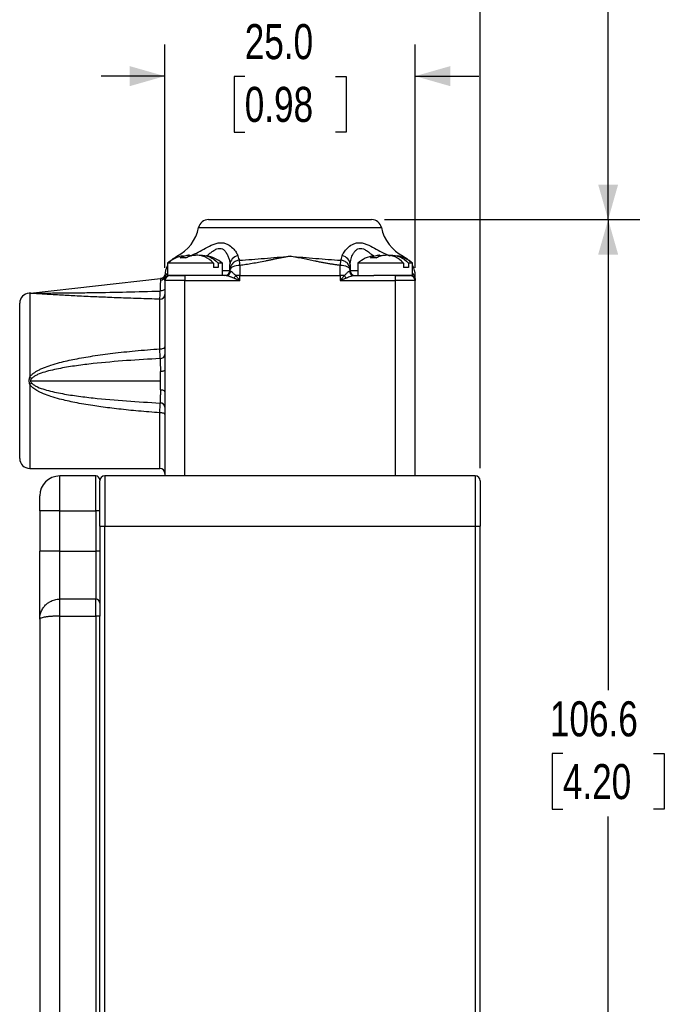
# Paper-space layout 'Catalog Drawing' of a CAD drawing. Header units: millimetres. Extents: x 101 to 432, y 0 to 279.
# Tile 6 of 7: x 250 to 315, y 84 to 182. Entities that reach past the tile are written whole.
import ezdxf

# ---------------------------------------------------------------- set-up
doc = ezdxf.new("R2010")
doc.units = ezdxf.units.MM
doc.layers.add('DIMENSIONS', color=140, linetype='Continuous')
doc.styles.add('SLDTEXTSTYLE0', font='TXT', dxfattribs={"width": 0.75})
doc.dimstyles.new('SLDDIMSTYLE2', dxfattribs={"dimtxt": 3.5, "dimasz": 3.5, "dimexe": 0, "dimexo": 0.0625, "dimgap": 0.875, "dimtad": 0, "dimtih": 1, "dimtoh": 1, "dimdec": 1, "dimrnd": 1e-09, "dimzin": 12, "dimdsep": 46, "dimtxsty": 'SLDTEXTSTYLE0', "dimsah": 1, "dimcen": 0.09, "dimadec": 0, "dimazin": 3, "dimtfac": 1, "dimtdec": 1, "dimtofl": 0, "dimtmove": 0, "dimatfit": 3, "dimfxl": 0, "dimfrac": 2, "dimtolj": 1, "dimtzin": 12, "dimarcsym": 0})
doc.dimstyles.new('SLDDIMSTYLE4', dxfattribs={"dimtxt": 3.5, "dimasz": 3.5, "dimexe": 0, "dimexo": 0.0625, "dimgap": 0.875, "dimtad": 0, "dimtih": 1, "dimtoh": 1, "dimdec": 1, "dimrnd": 1e-09, "dimzin": 4, "dimdsep": 46, "dimtxsty": 'SLDTEXTSTYLE0', "dimsah": 1, "dimcen": 0.09, "dimadec": 0, "dimazin": 1, "dimtfac": 1, "dimtdec": 1, "dimtmove": 0, "dimatfit": 0, "dimfxl": 0, "dimfrac": 2, "dimtolj": 1, "dimtzin": 12, "dimarcsym": 0})

# ---------------------------------------------------------------- blocks, each defined once
blk = doc.blocks.new('_D_28')
at = {"layer": 'DIMENSIONS'}
for p, q in [((286.056, 162.402), (311.58, 162.402)), ((308.405, 162.402), (308.405, 115.396)), ((303.879, 109.075), (302.812, 109.075)), ((302.812, 109.075), (302.812, 103.519)), ((312.93, 109.075), (313.997, 109.075)), ((313.997, 109.075), (313.997, 103.519)), ((302.812, 103.519), (303.879, 103.519)), ((313.997, 103.519), (312.93, 103.519)), ((308.405, 55.802), (308.405, 102.808)), ((292.957, 55.802), (311.58, 55.802))]:
    blk.add_line(p, q, dxfattribs=at)
for points in [[(308.405, 162.402), (307.405, 158.902), (309.405, 158.902)], [(308.405, 55.802), (309.405, 59.302), (307.405, 59.302)]]:
    blk.add_solid(points, dxfattribs=at)
at = {"layer": 'DIMENSIONS', "char_height": 3.5, "attachment_point": 1, "style": 'SLDTEXTSTYLE0'}
for s, insert in [('106.6', (302.586, 114.298)), ('4.20', (303.879, 108.031))]:
    blk.add_mtext(s, dxfattribs=dict(at, insert=insert))
blk = doc.blocks.new('_D_29')
at = {"layer": 'DIMENSIONS'}
for p, q in [((237.037, 150.722), (237.037, 258.777)), ((295.637, 137.572), (295.637, 258.777)), ((237.037, 255.602), (257.745, 255.602)), ((261.812, 255.575), (260.745, 255.575)), ((260.745, 255.575), (260.745, 250.019)), ((270.863, 255.575), (271.929, 255.575)), ((271.929, 255.575), (271.929, 250.019)), ((295.637, 255.602), (274.93, 255.602)), ((260.745, 250.019), (261.812, 250.019)), ((271.929, 250.019), (270.863, 250.019))]:
    blk.add_line(p, q, dxfattribs=at)
for points in [[(237.037, 255.602), (240.537, 254.602), (240.537, 256.602)], [(295.637, 255.602), (292.137, 256.602), (292.137, 254.602)]]:
    blk.add_solid(points, dxfattribs=at)
at = {"layer": 'DIMENSIONS', "char_height": 3.5, "attachment_point": 1, "style": 'SLDTEXTSTYLE0'}
for s, insert in [('58.6', (261.812, 260.798)), ('2.31', (261.812, 254.531))]:
    blk.add_mtext(s, dxfattribs=dict(at, insert=insert))
blk = doc.blocks.new('_D_30')
at = {"layer": 'DIMENSIONS'}
for p, q in [((264.137, 157.572), (264.137, 179.901)), ((289.137, 157.572), (289.137, 179.901)), ((264.137, 176.726), (257.787, 176.726)), ((272.112, 176.699), (271.045, 176.699)), ((271.045, 176.699), (271.045, 171.143)), ((281.163, 176.699), (282.229, 176.699)), ((282.229, 176.699), (282.229, 171.143)), ((289.137, 176.726), (295.487, 176.726)), ((271.045, 171.143), (272.112, 171.143)), ((282.229, 171.143), (281.163, 171.143))]:
    blk.add_line(p, q, dxfattribs=at)
for points in [[(264.137, 176.726), (260.637, 177.726), (260.637, 175.726)], [(289.137, 176.726), (292.637, 175.726), (292.637, 177.726)]]:
    blk.add_solid(points, dxfattribs=at)
at = {"layer": 'DIMENSIONS', "char_height": 3.5, "attachment_point": 1, "style": 'SLDTEXTSTYLE0'}
for s, insert in [('25.0', (272.112, 181.922)), ('0.98', (272.112, 175.655))]:
    blk.add_mtext(s, dxfattribs=dict(at, insert=insert))
blk = doc.blocks.new('_D_31')
at = {"layer": 'DIMENSIONS'}
for p, q in [((240.267, 245.602), (217.862, 245.602)), ((221.037, 245.602), (221.037, 156.996)), ((216.512, 150.675), (215.445, 150.675)), ((215.445, 150.675), (215.445, 145.119)), ((225.563, 150.675), (226.629, 150.675)), ((226.629, 150.675), (226.629, 145.119)), ((215.445, 145.119), (216.512, 145.119)), ((226.629, 145.119), (225.563, 145.119)), ((221.037, 55.802), (221.037, 144.408)), ((268.317, 55.802), (217.862, 55.802))]:
    blk.add_line(p, q, dxfattribs=at)
for points in [[(221.037, 245.602), (220.037, 242.102), (222.037, 242.102)], [(221.037, 55.802), (222.037, 59.302), (220.037, 59.302)]]:
    blk.add_solid(points, dxfattribs=at)
at = {"layer": 'DIMENSIONS', "char_height": 3.5, "attachment_point": 1, "style": 'SLDTEXTSTYLE0'}
for s, insert in [('189.8', (215.219, 155.898)), ('7.47', (216.512, 149.631))]:
    blk.add_mtext(s, dxfattribs=dict(at, insert=insert))
blk = doc.blocks.new('_D_32')
at = {"layer": 'DIMENSIONS'}
for p, q in [((245.807, 245.602), (311.58, 245.602)), ((308.405, 245.602), (308.405, 210.296)), ((303.879, 203.975), (302.812, 203.975)), ((302.812, 203.975), (302.812, 198.419)), ((312.93, 203.975), (313.997, 203.975)), ((313.997, 203.975), (313.997, 198.419)), ((302.812, 198.419), (303.879, 198.419)), ((308.405, 162.402), (308.405, 197.708)), ((313.997, 198.419), (312.93, 198.419)), ((286.056, 162.402), (311.58, 162.402))]:
    blk.add_line(p, q, dxfattribs=at)
for points in [[(308.405, 245.602), (307.405, 242.102), (309.405, 242.102)], [(308.405, 162.402), (309.405, 165.902), (307.405, 165.902)]]:
    blk.add_solid(points, dxfattribs=at)
at = {"layer": 'DIMENSIONS', "char_height": 3.5, "attachment_point": 1, "style": 'SLDTEXTSTYLE0'}
for s, insert in [('83.2', (303.879, 209.198)), ('3.28', (303.879, 202.931))]:
    blk.add_mtext(s, dxfattribs=dict(at, insert=insert))

psp = doc.layouts.new('Catalog Drawing')

# ---------------------------------------------------------------- linework, layer by layer
at = {"color": 8, "linetype": 'Continuous', "lineweight": 25}
for p, q in [((267.508, 161.598), (285.767, 161.598)), ((286.659, 158.76), (286.556, 158.789)), ((264.397, 157.825), (264.395, 157.826)), ((288.88, 157.826), (288.877, 157.825)), ((264.227, 156.802), (264.397, 157.023)), ((269.877, 157.302), (270.637, 157.302)), ((282.637, 157.302), (283.397, 157.302)), ((288.877, 157.023), (289.048, 156.802)), ((250.637, 145.941), (250.637, 137.552)), ((263.637, 137.552), (263.637, 143.108))]:
    psp.add_line(p, q, dxfattribs=at)
at = {"color": 7, "linetype": 'Continuous', "lineweight": 25}
for p, q in [((266.574, 158.849), (266.494, 158.848)), ((266.616, 158.806), (267.092, 158.849)), ((266.616, 158.849), (266.616, 158.76)), ((285.574, 158.849), (285.494, 158.848)), ((285.616, 158.806), (286.092, 158.849)), ((285.616, 158.849), (285.616, 158.76)), ((264.397, 158.052), (264.397, 156.802)), ((268.978, 158.052), (264.397, 158.052)), ((268.978, 158.052), (268.978, 157.602)), ((269.454, 157.602), (268.978, 157.602)), ((269.454, 158.052), (269.454, 157.602)), ((269.877, 158.052), (269.454, 158.052)), ((269.877, 156.802), (269.877, 158.052)), ((270.637, 157.354), (270.637, 157.302)), ((271.637, 157.826), (271.637, 156.802)), ((281.637, 156.802), (281.637, 157.826)), ((282.637, 157.302), (282.637, 157.354)), ((283.397, 158.052), (283.397, 156.802)), ((287.978, 158.052), (283.397, 158.052)), ((287.978, 158.052), (287.978, 157.602)), ((288.454, 157.602), (287.978, 157.602)), ((288.454, 158.052), (288.454, 157.602)), ((288.877, 158.052), (288.454, 158.052)), ((288.877, 156.802), (288.877, 158.052)), ((250.718, 155.061), (263.7, 156.503)), ((264.111, 156.778), (264.103, 156.8)), ((264.134, 156.864), (264.104, 156.802)), ((264.137, 156.802), (264.227, 156.802)), ((264.137, 156.802), (264.137, 156.302)), ((268.259, 156.802), (264.397, 156.802)), ((266.137, 156.802), (266.137, 156.302)), ((270.251, 156.802), (268.259, 156.802)), ((271.637, 156.802), (271.224, 156.802)), ((271.637, 156.802), (281.637, 156.802)), ((271.637, 156.302), (271.637, 156.802)), ((281.637, 156.802), (281.637, 156.302)), ((282.05, 156.802), (281.637, 156.802)), ((283.023, 156.802), (285.016, 156.802)), ((288.877, 156.802), (285.016, 156.802)), ((287.137, 156.802), (287.137, 156.302)), ((289.137, 156.802), (289.048, 156.802)), ((289.137, 156.302), (289.137, 156.802)), ((266.137, 156.302), (264.137, 156.302)), ((264.137, 156.302), (264.137, 147.392)), ((266.137, 136.802), (266.137, 156.302)), ((266.137, 156.302), (271.637, 156.302)), ((281.637, 156.302), (287.137, 156.302)), ((287.137, 156.302), (287.137, 136.802)), ((289.137, 156.302), (287.137, 156.302)), ((289.137, 136.802), (289.137, 156.302)), ((250.718, 155.061), (250.591, 155.051)), ((250.637, 155.045), (250.637, 146.663)), ((263.637, 149.496), (263.637, 154.448)), ((250.718, 146.302), (263.7, 146.302)), ((264.137, 145.212), (264.137, 136.802)), ((250.637, 137.552), (263.637, 137.552)), ((253.637, 133.302), (253.637, 136.802)), ((257.237, 136.802), (253.637, 136.802)), ((257.237, 133.302), (257.237, 136.802)), ((258.137, 136.802), (258.137, 131.802)), ((295.137, 136.802), (258.137, 136.802)), ((295.137, 136.802), (295.137, 131.802)), ((253.637, 133.302), (251.637, 133.302)), ((251.637, 133.302), (251.637, 129.302)), ((253.637, 129.302), (253.637, 133.302)), ((253.637, 133.302), (257.237, 133.302)), ((257.637, 133.302), (257.237, 133.302)), ((257.237, 133.302), (257.237, 129.302)), ((257.637, 131.802), (258.137, 131.802)), ((257.637, 131.802), (257.637, 122.802)), ((258.137, 69.69), (258.137, 131.802)), ((258.137, 131.802), (295.137, 131.802)), ((295.137, 131.802), (295.637, 131.802)), ((295.137, 131.802), (295.137, 69.69)), ((295.637, 69.69), (295.637, 131.802)), ((253.637, 129.302), (251.637, 129.302)), ((253.637, 124.502), (253.637, 129.302)), ((253.637, 129.302), (257.237, 129.302)), ((257.237, 129.302), (257.237, 124.502)), ((257.637, 129.302), (257.237, 129.302)), ((253.637, 122.802), (253.637, 124.502)), ((257.237, 124.502), (253.637, 124.502)), ((257.237, 122.802), (257.237, 124.502)), ((251.637, 122.502), (251.637, 76.102)), ((253.637, 75.802), (253.637, 122.802)), ((253.637, 122.802), (257.237, 122.802)), ((257.237, 122.802), (257.237, 75.802)), ((257.637, 122.802), (257.237, 122.802)), ((257.637, 75.802), (257.637, 122.802))]:
    psp.add_line(p, q, dxfattribs=at)
at = {"color": 7, "linetype": 'Continuous', "lineweight": 25, "flags": 128}
for points in [[(271.637, 157.826), (271.442, 157.817), (271.255, 157.79), (271.082, 157.747), (270.93, 157.688), (270.806, 157.616), (270.713, 157.535), (270.657, 157.446), (270.637, 157.354)], [(282.637, 157.354), (282.618, 157.446), (282.561, 157.535), (282.469, 157.616), (282.344, 157.688), (282.193, 157.747), (282.02, 157.79), (281.832, 157.817), (281.637, 157.826)], [(264.137, 155.526), (264.128, 155.476), (264.102, 155.429), (264.059, 155.384), (264.001, 155.345), (263.93, 155.312), (263.849, 155.287), (263.76, 155.271), (263.667, 155.263)], [(263.637, 149.496), (263.735, 149.5), (263.829, 149.51), (263.915, 149.527), (263.991, 149.55), (264.053, 149.577), (264.099, 149.609), (264.128, 149.643), (264.137, 149.679)], [(264.137, 147.392), (264.129, 147.36), (264.104, 147.329), (264.064, 147.3), (264.009, 147.274), (263.941, 147.253), (263.864, 147.235), (263.779, 147.224), (263.689, 147.217)], [(264.137, 145.212), (264.129, 145.244), (264.104, 145.275), (264.064, 145.304), (264.009, 145.33), (263.941, 145.351), (263.864, 145.369), (263.779, 145.38), (263.689, 145.387)], [(264.137, 142.925), (264.128, 142.961), (264.099, 142.995), (264.053, 143.027), (263.991, 143.054), (263.915, 143.077), (263.829, 143.094), (263.735, 143.104), (263.637, 143.108)]]:
    psp.add_lwpolyline(points, dxfattribs=at)
at = {"color": 7, "linetype": 'Continuous', "lineweight": 25}
for centre, radius, start, end in [((268.488, 161.402), 1, 90, 168.69691), ((284.786, 161.402), 1, 11.30309, 90), ((263.485, 162.402), 4.102, 296.75334, 348.69691), ((289.789, 162.402), 4.102, 191.30309, 243.29161), ((266.574, 155.48), 3.37, 100.32993, 130.2375), ((267.701, 155.48), 3.37, 49.7625, 79.91841), ((271.566, 157.872), 0.929, 99.22501, 177.75961), ((281.709, 157.872), 0.929, 2.24024, 80.77513), ((285.574, 155.48), 3.37, 99.84973, 130.2375), ((286.701, 155.48), 3.37, 49.7625, 79.41161), ((266.305, 156.802), 2.168, 151.80699, 180), ((286.969, 156.802), 2.168, 0, 28.19301), ((263.657, 156.816), 0.481, 273.87337, 358.31161), ((264.637, 156.302), 0.5, 90, 180), ((263.927, 156.703), 0.316, 331.47688, 18.31512), ((270.137, 157.302), 0.5, 270, 0), ((270.236, 157.281), 0.479, 271.86469, 355.9989), ((270.021, 157.586), 1.436, 313.95249, 326.9195), ((283.254, 157.586), 1.436, 213.08095, 226.04706), ((283.039, 157.281), 0.479, 184.00098, 268.13531), ((283.137, 157.302), 0.5, 180, 270), ((288.637, 156.302), 0.5, 0, 90), ((289.348, 156.703), 0.316, 161.68405, 208.52374), ((250.637, 154.052), 1, 92.66977, 180), ((250.604, 156.655), 1.61, 271.19116, 279.05053), ((263.654, 154.931), 0.484, 268.02616, 357.87955), ((263.677, 148.982), 0.462, 268.73292, 355.34914), ((274.82, 194.999), 54.048, 243.42162, 243.68192), ((274.868, 97.507), 54.156, 116.31834, 116.57812), ((263.677, 143.622), 0.462, 4.6508, 91.26714), ((250.637, 138.552), 1, 180, 270), ((253.637, 134.802), 2, 90, 180), ((257.237, 136.402), 0.4, 0, 90), ((258.137, 136.302), 0.5, 90, 180), ((263.637, 137.052), 0.5, 0, 90), ((295.137, 136.302), 0.5, 0, 90), ((257.237, 124.102), 0.4, 0, 90)]:
    psp.add_arc(centre, radius, start, end, dxfattribs=at)
for points, knots in [([(268.488, 162.402), (268.489, 162.402), (268.492, 162.402), (268.508, 162.402), (268.536, 162.402), (268.574, 162.402), (268.649, 162.402), (268.793, 162.402), (269.052, 162.402), (269.389, 162.402), (269.949, 162.402), (270.834, 162.402), (271.924, 162.402), (272.882, 162.402), (273.623, 162.402), (274.382, 162.402), (275.057, 162.402), (275.645, 162.402), (276.14, 162.402), (276.472, 162.402), (276.637, 162.402)], [0, 0, 0, 0, 0.023331, 0.046622, 0.069903, 0.093207, 0.116565, 0.178308, 0.240092, 0.304409, 0.368768, 0.500006, 0.631244, 0.695561, 0.759919, 0.821662, 0.883446, 0.922313, 0.961115, 1, 1, 1, 1]), ([(276.637, 162.402), (278.799, 162.402), (280.871, 162.402), (283.928, 162.402), (284.786, 162.402), (284.786, 162.402)], [0, 0, 0, 0, 0.5, 0.5, 1, 1, 1, 1]), ([(266.718, 158.789), (266.974, 158.903), (267.222, 159.029), (267.714, 159.292), (267.958, 159.429), (268.455, 159.696), (268.702, 159.824), (269.089, 159.976), (269.219, 160.018), (269.479, 160.077), (269.611, 160.093), (269.863, 160.093), (269.984, 160.077), (270.214, 160.017), (270.32, 159.974), (270.612, 159.825), (270.776, 159.695), (271.048, 159.431), (271.158, 159.294), (271.328, 159.031), (271.387, 158.903), (271.417, 158.789)], [0, 0, 0, 0, 0.125, 0.125, 0.25, 0.25, 0.375, 0.375, 0.4375, 0.4375, 0.5, 0.5, 0.5625, 0.5625, 0.625, 0.625, 0.75, 0.75, 0.875, 0.875, 1, 1, 1, 1]), ([(281.858, 158.789), (281.887, 158.903), (281.946, 159.029), (282.115, 159.292), (282.225, 159.429), (282.5, 159.696), (282.662, 159.824), (282.958, 159.976), (283.064, 160.018), (283.292, 160.077), (283.416, 160.093), (283.668, 160.093), (283.797, 160.077), (284.06, 160.017), (284.189, 159.974), (284.572, 159.825), (284.823, 159.695), (285.314, 159.431), (285.557, 159.294), (286.05, 159.031), (286.303, 158.903), (286.556, 158.789)], [0, 0, 0, 0, 0.125, 0.125, 0.25, 0.25, 0.375, 0.375, 0.4375, 0.4375, 0.5, 0.5, 0.5625, 0.5625, 0.625, 0.625, 0.75, 0.75, 0.875, 0.875, 1, 1, 1, 1]), ([(264.597, 158.128), (264.676, 158.228), (264.846, 158.443), (265.161, 158.635), (265.33, 158.738)], [0, 0, 0, 0, 0.46335, 1, 1, 1, 1]), ([(265.677, 158.587), (265.826, 158.682), (265.98, 158.751), (266.296, 158.837), (266.456, 158.851), (266.616, 158.849)], [0, 0, 0, 0, 0.5, 0.5, 1, 1, 1, 1]), ([(266.244, 158.587), (266.392, 158.682), (266.547, 158.751), (266.863, 158.837), (267.022, 158.851), (267.183, 158.849)], [0, 0, 0, 0, 0.5, 0.5, 1, 1, 1, 1]), ([(268.978, 158.052), (268.729, 158.325), (268.441, 158.533), (267.985, 158.733), (267.828, 158.781), (267.506, 158.841), (267.345, 158.851), (267.183, 158.849)], [0, 0, 0, 0, 0.5, 0.5, 0.75, 0.75, 1, 1, 1, 1]), ([(267.659, 158.849), (267.821, 158.851), (267.983, 158.841), (268.304, 158.781), (268.461, 158.733), (268.917, 158.534), (269.205, 158.325), (269.454, 158.052)], [0, 0, 0, 0, 0.25, 0.25, 0.5, 0.5, 1, 1, 1, 1]), ([(271.579, 158.343), (271.465, 158.337), (271.344, 158.31), (271.111, 158.206), (271.001, 158.129), (270.819, 157.938), (270.748, 157.825), (270.658, 157.589), (270.637, 157.467), (270.637, 157.354)], [0, 0, 0, 0, 0.25, 0.25, 0.5, 0.5, 0.75, 0.75, 1, 1, 1, 1]), ([(271.579, 158.343), (272.398, 158.386), (273.232, 158.455), (274.921, 158.602), (275.776, 158.679), (276.637, 158.738)], [0, 0, 0, 0, 0.5, 0.5, 1, 1, 1, 1]), ([(271.637, 157.826), (271.626, 157.96), (271.615, 158.084), (271.594, 158.266), (271.585, 158.323), (271.579, 158.343)], [0, 0, 0, 0, 0.5, 0.5, 1, 1, 1, 1]), ([(276.637, 158.738), (276.516, 158.718), (276.274, 158.677), (275.912, 158.609), (275.556, 158.54), (275.203, 158.47), (274.856, 158.399), (274.513, 158.328), (274.062, 158.236), (273.511, 158.126), (272.864, 158.007), (272.243, 157.904), (271.836, 157.852), (271.637, 157.826)], [0, 0, 0, 0, 0.075061, 0.148894, 0.221509, 0.292916, 0.363125, 0.432148, 0.499995, 0.633901, 0.761781, 0.883765, 1, 1, 1, 1]), ([(276.637, 158.738), (277.498, 158.679), (278.353, 158.602), (280.043, 158.455), (280.876, 158.386), (281.696, 158.343)], [0, 0, 0, 0, 0.5, 0.5, 1, 1, 1, 1]), ([(281.637, 157.826), (281.525, 157.84), (281.297, 157.868), (280.951, 157.919), (280.597, 157.976), (280.235, 158.039), (279.865, 158.108), (279.486, 158.182), (279.031, 158.273), (278.5, 158.382), (277.891, 158.507), (277.267, 158.629), (276.849, 158.702), (276.637, 158.738)], [0, 0, 0, 0, 0.0657374, 0.1333302, 0.2028087, 0.2742011, 0.3475334, 0.4228294, 0.5001112, 0.6195873, 0.7426893, 0.8694757, 1, 1, 1, 1]), ([(281.696, 158.343), (281.694, 158.338), (281.692, 158.328), (281.687, 158.303), (281.682, 158.274), (281.678, 158.242), (281.674, 158.209), (281.667, 158.152), (281.658, 158.063), (281.647, 157.942), (281.64, 157.861), (281.637, 157.826)], [0, 0, 0, 0, 0.1034338, 0.1988437, 0.286228, 0.3655852, 0.4369144, 0.5002148, 0.7037043, 0.8703169, 1, 1, 1, 1]), ([(282.637, 157.354), (282.637, 157.467), (282.617, 157.589), (282.526, 157.825), (282.456, 157.938), (282.274, 158.129), (282.164, 158.206), (281.931, 158.31), (281.81, 158.337), (281.696, 158.343)], [0, 0, 0, 0, 0.25, 0.25, 0.5, 0.5, 0.75, 0.75, 1, 1, 1, 1]), ([(284.677, 158.587), (284.826, 158.682), (284.98, 158.751), (285.296, 158.837), (285.456, 158.851), (285.616, 158.849)], [0, 0, 0, 0, 0.5, 0.5, 1, 1, 1, 1]), ([(285.244, 158.587), (285.392, 158.682), (285.547, 158.751), (285.863, 158.837), (286.022, 158.851), (286.183, 158.849)], [0, 0, 0, 0, 0.5, 0.5, 1, 1, 1, 1]), ([(287.978, 158.052), (287.729, 158.325), (287.441, 158.533), (286.985, 158.733), (286.828, 158.781), (286.506, 158.841), (286.345, 158.851), (286.183, 158.849)], [0, 0, 0, 0, 0.5, 0.5, 0.75, 0.75, 1, 1, 1, 1]), ([(286.659, 158.849), (286.821, 158.851), (286.983, 158.841), (287.304, 158.781), (287.461, 158.733), (287.917, 158.534), (288.205, 158.325), (288.454, 158.052)], [0, 0, 0, 0, 0.25, 0.25, 0.5, 0.5, 1, 1, 1, 1]), ([(287.944, 158.738), (288.115, 158.635), (288.412, 158.455), (288.573, 158.253), (288.642, 158.167)], [0, 0, 0, 0, 0.571501, 1, 1, 1, 1]), ([(263.689, 156.336), (263.689, 156.316), (263.688, 156.275), (263.686, 156.199), (263.684, 156.109), (263.682, 156.005), (263.68, 155.886), (263.677, 155.751), (263.674, 155.602), (263.67, 155.44), (263.668, 155.322), (263.667, 155.263)], [0, 0, 0, 0, 0.095457, 0.19548, 0.299879, 0.408406, 0.520749, 0.636538, 0.755341, 0.876672, 1, 1, 1, 1]), ([(263.7, 156.503), (263.7, 156.503), (263.7, 156.501), (263.698, 156.488), (263.695, 156.458), (263.691, 156.408), (263.69, 156.356), (263.689, 156.336)], [0, 0, 0, 0, 0.140672, 0.306999, 0.499666, 0.81418, 1, 1, 1, 1]), ([(264.103, 156.801), (264.082, 156.762), (264.04, 156.682), (263.941, 156.591), (263.825, 156.527), (263.741, 156.511), (263.7, 156.503)], [0, 0, 0, 0, 0.254223, 0.511502, 0.762733, 1, 1, 1, 1]), ([(264.137, 156.302), (264.138, 156.337), (264.139, 156.401), (264.148, 156.485), (264.162, 156.579), (264.185, 156.683), (264.213, 156.764), (264.227, 156.802)], [0, 0, 0, 0, 0.2079061, 0.3741875, 0.4988423, 0.7647995, 1, 1, 1, 1]), ([(271.018, 156.552), (270.981, 156.566), (270.909, 156.595), (270.804, 156.637), (270.703, 156.678), (270.588, 156.722), (270.466, 156.763), (270.345, 156.795), (270.281, 156.8), (270.251, 156.802)], [0, 0, 0, 0, 0.128835, 0.255092, 0.378935, 0.500534, 0.690236, 0.856095, 1, 1, 1, 1]), ([(270.637, 157.302), (270.638, 157.297), (270.639, 157.285), (270.652, 157.271), (270.674, 157.258), (270.7, 157.251), (270.713, 157.247)], [0, 0, 0, 0, 0.224213, 0.465309, 0.723792, 1, 1, 1, 1]), ([(270.713, 157.247), (270.722, 157.244), (270.742, 157.238), (270.777, 157.218), (270.82, 157.188), (270.873, 157.145), (270.93, 157.093), (270.997, 157.029), (271.072, 156.954), (271.15, 156.875), (271.203, 156.823), (271.224, 156.802)], [0, 0, 0, 0, 0.077992, 0.166188, 0.265343, 0.376206, 0.499502, 0.604999, 0.749286, 0.897596, 1, 1, 1, 1]), ([(271.637, 156.302), (271.584, 156.324), (271.483, 156.365), (271.34, 156.424), (271.216, 156.474), (271.111, 156.516), (271.047, 156.541), (271.018, 156.552)], [0, 0, 0, 0, 0.258419, 0.487623, 0.687615, 0.858403, 1, 1, 1, 1]), ([(271.224, 156.802), (271.245, 156.777), (271.289, 156.726), (271.358, 156.643), (271.433, 156.551), (271.527, 156.437), (271.596, 156.352), (271.637, 156.302)], [0, 0, 0, 0, 0.153393, 0.320451, 0.501219, 0.703761, 1, 1, 1, 1]), ([(281.637, 156.302), (281.666, 156.337), (281.718, 156.401), (281.787, 156.485), (281.864, 156.579), (281.95, 156.683), (282.018, 156.764), (282.05, 156.802)], [0, 0, 0, 0, 0.207906, 0.374187, 0.498842, 0.764799, 1, 1, 1, 1]), ([(282.257, 156.552), (282.22, 156.537), (282.136, 156.505), (281.995, 156.448), (281.826, 156.379), (281.703, 156.329), (281.637, 156.302)], [0, 0, 0, 0, 0.18156, 0.408735, 0.681545, 1, 1, 1, 1]), ([(282.05, 156.802), (282.072, 156.823), (282.125, 156.875), (282.203, 156.954), (282.278, 157.029), (282.358, 157.106), (282.436, 157.175), (282.509, 157.228), (282.545, 157.241), (282.561, 157.247)], [0, 0, 0, 0, 0.102459, 0.250836, 0.395159, 0.500741, 0.699171, 0.864446, 1, 1, 1, 1]), ([(283.023, 156.802), (283.01, 156.802), (282.981, 156.8), (282.931, 156.793), (282.875, 156.78), (282.813, 156.763), (282.743, 156.741), (282.63, 156.701), (282.47, 156.637), (282.329, 156.581), (282.257, 156.552)], [0, 0, 0, 0, 0.069435, 0.144047, 0.224156, 0.310021, 0.401852, 0.499821, 0.745036, 1, 1, 1, 1]), ([(282.561, 157.247), (282.572, 157.25), (282.594, 157.256), (282.615, 157.266), (282.629, 157.277), (282.636, 157.289), (282.637, 157.298), (282.637, 157.302)], [0, 0, 0, 0, 0.222407, 0.433423, 0.633209, 0.82197, 1, 1, 1, 1]), ([(287.137, 156.802), (287.175, 156.802), (287.251, 156.802), (287.363, 156.802), (287.474, 156.802), (287.583, 156.802), (287.75, 156.802), (287.967, 156.802), (288.205, 156.802), (288.4, 156.802), (288.524, 156.802), (288.594, 156.802), (288.631, 156.802), (288.635, 156.802), (288.637, 156.802)], [0, 0, 0, 0, 0.048277, 0.096159, 0.14392, 0.191837, 0.240186, 0.370003, 0.500048, 0.629866, 0.759911, 0.840105, 0.919707, 1, 1, 1, 1]), ([(289.048, 156.802), (289.057, 156.777), (289.076, 156.726), (289.098, 156.643), (289.117, 156.551), (289.134, 156.437), (289.136, 156.352), (289.137, 156.302)], [0, 0, 0, 0, 0.153393, 0.320451, 0.501219, 0.703761, 1, 1, 1, 1]), ([(250.637, 155.045), (250.625, 155.047), (250.607, 155.05), (250.593, 155.051), (250.591, 155.051), (250.591, 155.051)], [0, 0, 0, 0, 0.500721, 0.762611, 1, 1, 1, 1]), ([(263.637, 154.448), (263.274, 154.459), (262.561, 154.48), (261.515, 154.514), (260.513, 154.548), (259.554, 154.584), (258.64, 154.62), (257.769, 154.656), (256.606, 154.708), (255.225, 154.774), (253.833, 154.849), (252.795, 154.908), (252.163, 154.947), (251.737, 154.973), (251.474, 154.99), (251.243, 155.005), (251.044, 155.018), (250.877, 155.029), (250.739, 155.038), (250.67, 155.042), (250.637, 155.045)], [0, 0, 0, 0, 0.080948, 0.158696, 0.233251, 0.304621, 0.372815, 0.437842, 0.499717, 0.634132, 0.749165, 0.816457, 0.87434, 0.898127, 0.919816, 0.939472, 0.957179, 0.973052, 0.987251, 1, 1, 1, 1]), ([(250.718, 155.061), (250.718, 155.061), (250.737, 155.062), (250.789, 155.064), (250.822, 155.064), (250.857, 155.064)], [0, 0, 0, 0, 0.5, 0.5, 1, 1, 1, 1]), ([(250.857, 155.064), (250.922, 155.064), (251.007, 155.064), (251.199, 155.065), (251.307, 155.065), (251.642, 155.065), (251.884, 155.066), (252.385, 155.068), (252.645, 155.069), (253.169, 155.072), (253.433, 155.074), (254.234, 155.081), (254.775, 155.086), (255.867, 155.099), (256.417, 155.107), (258.079, 155.133), (259.195, 155.154), (261.428, 155.204), (262.546, 155.232), (263.667, 155.263)], [0, 0, 0, 0, 0.03125, 0.03125, 0.0625, 0.0625, 0.125, 0.125, 0.1875, 0.1875, 0.25, 0.25, 0.375, 0.375, 0.5, 0.5, 0.75, 0.75, 1, 1, 1, 1]), ([(249.637, 138.552), (249.637, 138.552), (249.637, 139.369), (249.637, 142.275), (249.637, 144.247), (249.637, 148.357), (249.637, 150.329), (249.637, 153.235), (249.637, 154.052), (249.637, 154.052)], [0, 0, 0, 0, 0.25, 0.25, 0.5, 0.5, 0.75, 0.75, 1, 1, 1, 1]), ([(250.637, 146.663), (250.655, 146.691), (250.693, 146.747), (250.76, 146.827), (250.838, 146.908), (250.926, 146.987), (251.026, 147.066), (251.136, 147.144), (251.257, 147.222), (251.389, 147.299), (251.532, 147.375), (251.686, 147.451), (251.85, 147.526), (252.204, 147.677), (252.795, 147.888), (253.833, 148.186), (255.225, 148.497), (256.993, 148.801), (259.002, 149.071), (261.239, 149.309), (262.812, 149.432), (263.637, 149.496)], [0, 0, 0, 0, 0.0072812, 0.015017, 0.0232614, 0.0320593, 0.0414474, 0.0514562, 0.0621105, 0.0734313, 0.0854357, 0.0981384, 0.1115514, 0.1256852, 0.1835641, 0.2508587, 0.3658864, 0.5003032, 0.6495744, 0.8161011, 1, 1, 1, 1]), ([(263.667, 148.52), (262.546, 148.463), (261.428, 148.395), (259.195, 148.232), (258.079, 148.135), (256.417, 147.953), (255.867, 147.886), (254.775, 147.733), (254.234, 147.648), (253.433, 147.496), (253.169, 147.441), (252.645, 147.32), (252.385, 147.253), (251.884, 147.102), (251.642, 147.019), (251.307, 146.868), (251.199, 146.813), (251.007, 146.693), (250.922, 146.628), (250.857, 146.554)], [0, 0, 0, 0, 0.25, 0.25, 0.5, 0.5, 0.625, 0.625, 0.75, 0.75, 0.8125, 0.8125, 0.875, 0.875, 0.9375, 0.9375, 0.96875, 0.96875, 1, 1, 1, 1]), ([(263.667, 148.52), (263.667, 148.492), (263.669, 148.435), (263.672, 148.34), (263.674, 148.239), (263.677, 148.134), (263.679, 148.024), (263.681, 147.912), (263.683, 147.797), (263.684, 147.681), (263.686, 147.564), (263.687, 147.448), (263.688, 147.333), (263.689, 147.255), (263.689, 147.217)], [0, 0, 0, 0, 0.0926633, 0.184281, 0.2746218, 0.363468, 0.4506173, 0.5358846, 0.6191035, 0.7001268, 0.778827, 0.8550957, 0.9288439, 1, 1, 1, 1]), ([(250.637, 145.941), (250.625, 146.001), (250.602, 146.12), (250.585, 146.302), (250.602, 146.484), (250.625, 146.603), (250.637, 146.663)], [0, 0, 0, 0, 0.2504602, 0.5000409, 0.7495863, 1, 1, 1, 1]), ([(250.857, 146.554), (250.822, 146.514), (250.789, 146.474), (250.737, 146.39), (250.718, 146.346), (250.718, 146.302)], [0, 0, 0, 0, 0.5, 0.5, 1, 1, 1, 1]), ([(264.137, 147.392), (264.137, 147.333), (264.138, 147.215), (264.139, 147.036), (264.141, 146.855), (264.142, 146.673), (264.143, 146.488), (264.144, 146.241), (264.143, 145.934), (264.139, 145.568), (264.138, 145.331), (264.137, 145.212)], [0, 0, 0, 0, 0.083142, 0.166069, 0.248978, 0.332068, 0.415535, 0.499574, 0.667271, 0.833549, 1, 1, 1, 1]), ([(263.637, 143.108), (263.274, 143.135), (262.561, 143.189), (261.515, 143.279), (260.513, 143.375), (259.554, 143.477), (258.64, 143.585), (257.769, 143.7), (256.606, 143.87), (255.225, 144.107), (253.833, 144.418), (252.795, 144.716), (252.163, 144.942), (251.737, 145.127), (251.474, 145.257), (251.243, 145.389), (251.044, 145.522), (250.877, 145.657), (250.739, 145.794), (250.67, 145.894), (250.637, 145.941)], [0, 0, 0, 0, 0.080948, 0.158696, 0.233251, 0.304621, 0.372815, 0.437842, 0.499717, 0.634132, 0.749165, 0.816457, 0.87434, 0.898127, 0.919816, 0.939472, 0.957179, 0.973052, 0.987251, 1, 1, 1, 1]), ([(250.718, 146.302), (250.718, 146.258), (250.737, 146.214), (250.789, 146.13), (250.822, 146.09), (250.857, 146.05)], [0, 0, 0, 0, 0.5, 0.5, 1, 1, 1, 1]), ([(250.857, 146.05), (250.922, 145.976), (251.007, 145.911), (251.199, 145.791), (251.307, 145.736), (251.642, 145.585), (251.884, 145.502), (252.385, 145.351), (252.645, 145.284), (253.169, 145.163), (253.433, 145.108), (254.234, 144.956), (254.775, 144.871), (255.867, 144.718), (256.417, 144.651), (258.079, 144.469), (259.195, 144.372), (261.428, 144.209), (262.546, 144.141), (263.667, 144.084)], [0, 0, 0, 0, 0.03125, 0.03125, 0.0625, 0.0625, 0.125, 0.125, 0.1875, 0.1875, 0.25, 0.25, 0.375, 0.375, 0.5, 0.5, 0.75, 0.75, 1, 1, 1, 1]), ([(263.689, 145.387), (263.689, 145.336), (263.688, 145.232), (263.686, 145.078), (263.684, 144.922), (263.682, 144.767), (263.68, 144.616), (263.677, 144.469), (263.674, 144.329), (263.67, 144.199), (263.668, 144.122), (263.667, 144.084)], [0, 0, 0, 0, 0.0954566, 0.1954798, 0.2998792, 0.4084057, 0.5207492, 0.6365379, 0.7553407, 0.8766721, 1, 1, 1, 1]), ([(251.637, 122.502), (251.637, 122.502), (251.637, 123.218), (251.637, 125.769), (251.637, 127.499), (251.637, 129.302)], [0, 0, 0, 0, 0.5, 0.5, 1, 1, 1, 1]), ([(251.637, 122.502), (251.638, 122.548), (251.64, 122.637), (251.653, 122.764), (251.672, 122.881), (251.696, 122.986), (251.722, 123.08), (251.749, 123.163), (251.818, 123.348), (251.958, 123.614), (252.19, 123.896), (252.424, 124.1), (252.65, 124.248), (252.888, 124.363), (253.135, 124.443), (253.386, 124.493), (253.554, 124.499), (253.637, 124.502)], [0, 0, 0, 0, 0.044253, 0.085249, 0.122988, 0.157469, 0.188692, 0.216657, 0.241364, 0.378405, 0.501714, 0.588787, 0.674218, 0.758029, 0.840245, 0.920893, 1, 1, 1, 1]), ([(257.637, 124.102), (257.637, 124.101), (257.637, 124.1), (257.637, 124.089), (257.637, 124.07), (257.637, 124.045), (257.637, 123.993), (257.637, 123.897), (257.637, 123.728), (257.637, 123.521), (257.637, 123.314), (257.637, 123.126), (257.637, 122.965), (257.637, 122.857), (257.637, 122.802)], [0, 0, 0, 0, 0.048272, 0.096151, 0.143912, 0.191832, 0.240185, 0.369985, 0.500048, 0.629848, 0.75991, 0.840098, 0.919699, 1, 1, 1, 1]), ([(253.637, 122.802), (253.592, 122.802), (253.501, 122.802), (253.365, 122.799), (253.228, 122.796), (253.092, 122.791), (252.957, 122.784), (252.825, 122.776), (252.695, 122.767), (252.569, 122.756), (252.448, 122.743), (252.331, 122.73), (252.164, 122.706), (251.958, 122.669), (251.8, 122.624), (251.706, 122.582), (251.65, 122.545), (251.642, 122.517), (251.637, 122.502)], [0, 0, 0, 0, 0.042973, 0.086402, 0.13029, 0.174644, 0.219466, 0.264762, 0.310535, 0.35679, 0.403531, 0.45076, 0.498483, 0.621764, 0.758803, 0.821485, 0.901889, 1, 1, 1, 1])]:
    psp.add_open_spline(points, degree=3, knots=knots, dxfattribs=at)
at = {"color": 8, "linetype": 'Continuous', "lineweight": 25}
for points, knots in [([(268.282, 158.75), (268.326, 158.785), (268.474, 158.903), (268.712, 159.097), (269.012, 159.314), (269.315, 159.484), (269.619, 159.554), (269.842, 159.495), (269.993, 159.399), (270.104, 159.3), (270.21, 159.174), (270.311, 159.022), (270.428, 158.801), (270.538, 158.518), (270.621, 158.192), (270.632, 158.002), (270.637, 157.909)], [0, 0, 0, 0, 0.034332, 0.114976, 0.195571, 0.275993, 0.356856, 0.437437, 0.47572, 0.517876, 0.569723, 0.621547, 0.678745, 0.790333, 0.897625, 1, 1, 1, 1]), ([(282.637, 157.909), (282.65, 158.058), (282.676, 158.356), (282.831, 158.777), (283.006, 159.097), (283.174, 159.314), (283.388, 159.484), (283.658, 159.554), (283.909, 159.495), (284.111, 159.399), (284.276, 159.3), (284.457, 159.174), (284.655, 159.022), (284.838, 158.874), (284.96, 158.775), (285.01, 158.735)], [0, 0, 0, 0, 0.15976, 0.319544, 0.399801, 0.480008, 0.560042, 0.640517, 0.72071, 0.758809, 0.800762, 0.852359, 0.903934, 0.960857, 1, 1, 1, 1]), ([(265.124, 158.489), (265.12, 158.503), (265.101, 158.58), (265.227, 158.667), (265.33, 158.738)], [0, 0, 0, 0, 0.184246, 1, 1, 1, 1])]:
    psp.add_open_spline(points, degree=3, knots=knots, dxfattribs=at)
at = {"color": 7, "linetype": 'Continuous', "lineweight": 25}
for points in [[(266.244, 158.587), (266.045, 158.601), (265.855, 158.601), (265.677, 158.587)], [(271.417, 158.789), (271.475, 158.563), (271.529, 158.413), (271.579, 158.343)], [(281.696, 158.343), (281.745, 158.413), (281.799, 158.563), (281.858, 158.789)], [(285.244, 158.587), (285.045, 158.601), (284.855, 158.601), (284.677, 158.587)], [(270.637, 157.354), (270.637, 157.441), (270.637, 157.627), (270.637, 157.909)], [(282.637, 157.909), (282.637, 157.627), (282.637, 157.441), (282.637, 157.354)], [(264.637, 156.802), (264.637, 156.802), (265.309, 156.802), (266.137, 156.802)], [(263.637, 154.448), (263.648, 154.606), (263.658, 154.895), (263.667, 155.263)], [(263.667, 148.52), (263.658, 148.748), (263.648, 149.094), (263.637, 149.496)], [(263.7, 146.302), (263.7, 146.617), (263.691, 146.922), (263.689, 147.217)], [(263.689, 145.387), (263.691, 145.68), (263.7, 145.988), (263.7, 146.302)], [(263.637, 143.108), (263.648, 143.51), (263.658, 143.856), (263.667, 144.084)], [(257.637, 131.802), (257.637, 134.286), (257.637, 136.302), (257.637, 136.302)], [(295.637, 136.302), (295.637, 136.302), (295.637, 134.286), (295.637, 131.802)], [(251.637, 133.302), (251.637, 134.13), (251.637, 134.802), (251.637, 134.802)]]:
    psp.add_open_spline(points, degree=3, dxfattribs=at)

# ---------------------------------------------------------------- dimensions: what is measured, and where the dimension line sits
at = {"layer": 'DIMENSIONS'}
for base, p1, p2, dimstyle, picture, middle in [((237.037, 255.602), (295.637, 136.302), (237.037, 149.452), 'SLDDIMSTYLE2', '_D_29', (266.337, 255.602)), ((289.137, 176.726), (264.137, 156.302), (289.137, 156.302), 'SLDDIMSTYLE4', '_D_30', (276.637, 176.726))]:
    dim = psp.add_linear_dim(base=base, p1=p1, p2=p2, dimstyle=dimstyle, dxfattribs=at)
    dim.commit()
    dim.dimension.update_dxf_attribs({"geometry": picture, "text_midpoint": middle, "dimtype": 160})
for base, p1, p2, picture, middle in [((221.037, 245.602), (269.587, 55.802), (241.537, 245.602), '_D_31', (221.037, 150.702)), ((308.405, 245.602), (284.786, 162.402), (244.537, 245.602), '_D_32', (308.405, 204.002)), ((308.405, 162.402), (291.687, 55.802), (284.786, 162.402), '_D_28', (308.405, 109.102))]:
    dim = psp.add_linear_dim(base=base, p1=p1, p2=p2, angle=90, dimstyle='SLDDIMSTYLE2', dxfattribs=at)
    dim.commit()
    dim.dimension.update_dxf_attribs({"geometry": picture, "text_midpoint": middle, "dimtype": 160})

doc.saveas('drawing.dxf')
